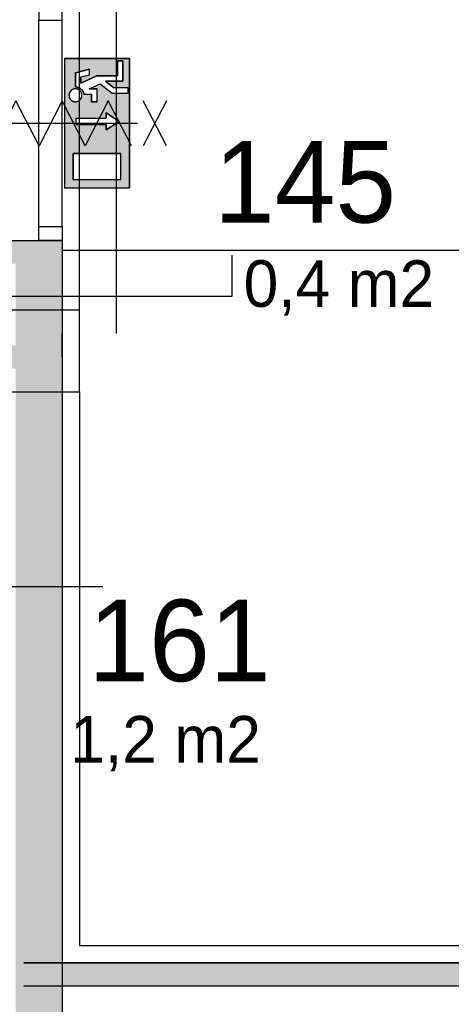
# Model space of a CAD drawing. Extents: x 126249 to 198477, y 373 to 102273.
# Tile 29 of 54: x 186566 to 188417, y 33645 to 37871. Entities that reach past the tile are written whole.
import ezdxf

# ---------------------------------------------------------------- set-up
doc = ezdxf.new("R2010")
doc.units = 0
doc.header["$MEASUREMENT"] = 0
doc.header["$PDMODE"] = 35
doc.header["$PDSIZE"] = -0.5
doc.layers.get('0').update_dxf_attribs({"linetype": 'CONTINUOUS'})
doc.layers.get('DEFPOINTS').update_dxf_attribs({"linetype": 'CONTINUOUS'})
for name, color, linetype in [('AA$1A---_ARCEER', 252, 'CONTINUOUS'), ('AL22----_BINNENWAND', 252, 'CONTINUOUS'), ('AL32----_BINNENKOZIJN', 252, 'CONTINUOUS'), ('AM$1A---_MAATVOERING', 252, 'CONTINUOUS'), ('Brandweer', 252, 'CONTINUOUS'), ('LAYER01', 252, 'CONTINUOUS'), ('M2', 252, 'CONTINUOUS'), ('OMPARTIMENTERING', 252, 'CONTINUOUS')]:
    doc.layers.add(name, color=color, linetype=linetype)
doc.styles.add('B-01', font='b-gbp')
doc.dimstyles.new('BBA_STAND', dxfattribs={"dimtxt": 175, "dimasz": 1, "dimexe": 1, "dimexo": 0.001, "dimgap": 75, "dimtad": 1, "dimdec": 0, "dimzin": 0, "dimdsep": 46, "dimtxsty": 'B-01', "dimblk": 'NONE', "dimblk1": 'NONE', "dimblk2": 'PIJL1', "dimcen": 1, "dimse1": 1, "dimse2": 1, "dimclrd": 256, "dimclre": 1, "dimclrt": 256, "dimadec": 0, "dimazin": 0, "dimtfac": 1, "dimtdec": 0, "dimtmove": 0, "dimatfit": 0, "dimldrblk": 'PIJL1', "dimfxl": 1, "dimtolj": 1, "dimtzin": 0, "dimarcsym": 0})

# ---------------------------------------------------------------- blocks, each defined once
blk = doc.blocks.new('*D76')
at = {"layer": 'AM$1A---_MAATVOERING', "lineweight": -2, "transparency": 16777216}
blk.add_line((186748.9, 36881.5), (192046, 36881.5), dxfattribs=at)
at = {"layer": 'DEFPOINTS', "color": 0, "transparency": 16777216}
for p in [(186748.9, 40907.5), (192046, 38656), (192046, 36881.5)]:
    blk.add_point(p, dxfattribs=at)
at = {"layer": 'AM$1A---_MAATVOERING', "transparency": 16777216, "insert": (189397.4, 37044), "char_height": 175, "attachment_point": 5, "style": 'B-01'}
blk.add_mtext('\\A1;5297', dxfattribs=at)
blk = doc.blocks.new('_None')
blk = doc.blocks.new('PIJL1')
at = {"color": 1, "linetype": 'ByBlock'}
blk.add_line((0, 82.6), (0, -82.6), dxfattribs=at)
blk.add_solid([(-100, 16.7), (-100, -16.7), (0, 0)], dxfattribs=at)
blk = doc.blocks.new('*D261')
at = {"layer": 'AM$1A---_MAATVOERING', "lineweight": -2, "transparency": 16777216}
blk.add_line((186980.5, 49973.5), (186980.5, 36523.5), dxfattribs=at)
at = {"layer": 'DEFPOINTS', "color": 0, "transparency": 16777216}
for p in [(187173.8, 49973.5), (186980.5, 36523.5), (187173.8, 36523.5)]:
    blk.add_point(p, dxfattribs=at)
at = {"layer": 'AM$1A---_MAATVOERING', "transparency": 16777216, "insert": (186818, 43248.5), "char_height": 175, "attachment_point": 5, "rotation": 90, "style": 'B-01'}
blk.add_mtext('\\A1;13450', dxfattribs=at)

msp = doc.modelspace()

# ---------------------------------------------------------------- hatches: boundary and pattern name
at = {"layer": 'AA$1A---_ARCEER'}
for points in [[(185448.9, 36723.5), (185448.9, 35075.3), (184048.8, 35075.3), (184048.8, 34975.3), (184299.9, 34975.3), (185498.9, 34975.3), (185646.9, 34975.3), (185646.9, 35075.3), (185548.9, 35075.3), (185548.9, 36373.5), (186548.9, 36373.5), (186548.9, 35438.7), (186748.9, 35438.7), (186748.9, 36683.6), (186548.9, 36683.6), (186548.9, 36473.5), (185548.9, 36473.5), (185548.9, 36923.5), (182964.1, 36923.5), (182948.8, 36908.2), (182948.8, 34975.3), (183148.8, 34975.3), (183148.8, 36723.5)], [(186748.9, 36683.6), (186748.9, 36923.5), (186343.8, 36923.5), (186343.8, 36823.5), (186548.9, 36823.5), (186548.9, 36683.6)], [(186748.9, 35438.7), (186548.9, 35438.7), (186548.9, 35075.3), (186548.9, 35075.3), (186548.9, 34975.6), (186548.9, 34975.6), (186548.9, 31175.3), (185720.9, 31175.3), (185720.9, 30975.3), (186748.9, 30975.3)], [(191863.9, 33723), (191863.9, 33823), (186584, 33823), (186584, 33723)]]:
    msp.add_hatch(color=256, dxfattribs=at).paths.add_polyline_path(points)
at = {"layer": 'Brandweer'}
h = msp.add_hatch(color=256, dxfattribs=at)
h.paths.add_polyline_path([(186759.2, 37703.5), (187036.7, 37703.5), (187036.7, 37148.6), (186759.2, 37148.6)])
h.paths.add_polyline_path([(186805.5, 37643.4), (186805.5, 37582.4), (186812, 37581.8), (186812.3, 37581.7), (186821.9, 37578.4), (186822.3, 37578.2), (186827.5, 37574.9), (186827.9, 37574.6), (186831.4, 37571.4), (186831.7, 37571.1), (186836.1, 37565.4), (186836.4, 37564.8), (186839.2, 37559.2), (186839.7, 37557.7), (186840.6, 37554.4), (186841, 37552.9), (186841.1, 37552.5), (186841.1, 37552.1), (186841.2, 37551.7), (186841.2, 37551.3), (186841.3, 37550.9), (186874.8, 37550.9), (186874.8, 37518.6), (186898, 37518.6), (186898, 37574), (186864.4, 37574), (186911.4, 37595.4), (186962.7, 37555.6), (187032.1, 37555.6), (187032.1, 37578.7), (186970.6, 37578.7), (186935, 37606.4), (187008.9, 37606.4), (187008.9, 37694.3), (186985.8, 37694.3), (186985.8, 37629.5), (186897, 37629.5), (186828.6, 37598.4), (186828.6, 37625.4), (186865.6, 37634.6), (186865.6, 37658.4)], flags=16)
h.paths.add_polyline_path([(186792.3, 37570.8), (186792, 37570.6), (186788.6, 37568.4), (186787.7, 37567.6), (186785.7, 37565.9), (186785.4, 37565.5), (186782.8, 37562.5), (186782.3, 37561.5), (186781, 37559.4), (186780.2, 37557.7), (186779.9, 37557.1), (186780.1, 37557.6), (186778.9, 37554.4), (186778.3, 37552), (186778.2, 37551.5), (186777.7, 37547.7), (186777.8, 37543.6), (186778.5, 37539.3), (186778.8, 37538.5), (186779.9, 37535.4), (186780.5, 37534.2), (186781.6, 37532), (186784.3, 37528.2), (186785.2, 37527.4), (186786.8, 37525.7), (186788.4, 37524.4), (186789.3, 37523.6), (186788.9, 37524), (186792.4, 37521.8), (186796.1, 37520.1), (186800, 37519), (186802, 37518.8), (186802.5, 37518.7), (186802.1, 37518.7), (186805.5, 37518.5), (186805.5, 37518.5), (186809.6, 37518.8), (186813.5, 37519.7), (186815.4, 37520.4), (186816, 37520.6), (186815.5, 37520.4), (186818.6, 37521.8), (186822.1, 37524), (186823.3, 37525), (186823.4, 37525.1), (186823.3, 37525), (186823.4, 37525.1), (186825.1, 37526.6), (186828, 37530), (186827.9, 37529.8), (186830, 37533.2), (186831.7, 37536.9), (186832.8, 37540.9), (186833.3, 37545), (186833.2, 37549.1), (186832.5, 37553.1), (186832.4, 37553.2), (186831.1, 37557.1), (186830.7, 37557.9), (186829.3, 37560.6), (186829.1, 37560.9), (186827, 37564), (186826.9, 37564.1), (186823.9, 37567.2), (186823, 37567.8), (186820.9, 37569.4), (186819.2, 37570.4), (186818.3, 37571), (186818.6, 37570.8), (186814.8, 37572.5), (186810.8, 37573.6), (186810.9, 37573.6), (186808.9, 37573.8), (186807.3, 37574.1), (186804.2, 37574), (186802.7, 37574.1), (186801.4, 37573.7), (186798.7, 37573.3), (186796.9, 37572.7), (186796, 37572.5), (186796.1, 37572.5)], flags=16)
h.paths.add_polyline_path([(186808.4, 37448.3), (186808.4, 37420.6), (186937.8, 37420.6), (186937.8, 37397.5), (186993.3, 37434.4), (186937.8, 37471.4), (186937.8, 37448.3)], flags=16)
h.paths.add_polyline_path([(186796.2, 37296.6), (186796.2, 37185.6), (186999.7, 37185.6), (186999.7, 37296.6)], flags=16)

# ---------------------------------------------------------------- linework, layer by layer
at = {"layer": 'AL22----_BINNENWAND'}
for points in [[(186343.8, 36923.5), (186748.7, 36923.5)], [(186748.9, 36923.5), (186748.9, 30975.3)], [(186748.9, 36523.5), (186748.9, 36423.5)], [(186748.9, 36423.5), (186748.9, 36523.5)], [(191863.9, 33823), (186584, 33823)], [(186584, 33823), (191863.9, 33823)], [(191863.9, 33723), (186584, 33723)], [(191863.9, 33723), (186584, 33723)]]:
    msp.add_lwpolyline(points, dxfattribs=at)
at = {"layer": 'AL32----_BINNENKOZIJN'}
for points in [[(186649, 37928.7), (186649, 37869), (186748.7, 37869), (186748.7, 37928.7)], [(186649, 36923.5), (186649, 36983.2), (186748.7, 36983.2), (186748.7, 36923.5)]]:
    msp.add_lwpolyline(points, close=True, dxfattribs=at)
for points in [[(186649, 36983.2), (186649, 37869)], [(186748.7, 36983.2), (186748.7, 37869)], [(186499, 37426.1), (186699, 37426.1), (186899, 37426.1)]]:
    msp.add_lwpolyline(points, dxfattribs=at)
at = {"layer": 'Brandweer'}
for p, q in [((186759.2, 37703.5), (187036.7, 37703.5)), ((186759.2, 37703.5), (186759.2, 37148.6)), ((186985.8, 37629.5), (186985.8, 37694.3)), ((186985.8, 37694.3), (187008.9, 37694.3)), ((187008.9, 37694.3), (187008.9, 37606.4)), ((187036.7, 37703.5), (187036.7, 37148.6)), ((186805.5, 37643.4), (186865.6, 37658.4)), ((186865.6, 37634.6), (186865.6, 37658.4)), ((186805.5, 37582.4), (186805.5, 37643.4)), ((186828.6, 37625.4), (186865.6, 37634.6)), ((186828.6, 37598.4), (186897, 37629.5)), ((186828.6, 37625.4), (186828.6, 37598.4)), ((186897, 37629.5), (186985.8, 37629.5)), ((187008.9, 37606.4), (186935, 37606.4)), ((186935, 37606.4), (186970.6, 37578.7)), ((186864.4, 37574), (186911.4, 37595.4)), ((186864.4, 37574), (186898, 37574)), ((186898, 37518.6), (186898, 37574)), ((186911.3, 37595.6), (186962.7, 37555.6)), ((187032.1, 37578.7), (186970.6, 37578.7)), ((187032.1, 37555.6), (187032.1, 37578.7)), ((186841.3, 37550.9), (186874.8, 37550.9)), ((186874.8, 37518.6), (186874.8, 37550.9)), ((186962.7, 37555.6), (187032.1, 37555.6)), ((186898, 37518.6), (186874.8, 37518.6)), ((186808.4, 37448.3), (186937.8, 37448.3)), ((186937.8, 37471.4), (186937.8, 37448.3)), ((186993.3, 37434.4), (186937.8, 37471.4)), ((186808.4, 37420.6), (186937.8, 37420.6)), ((186937.8, 37397.5), (186993.3, 37434.4)), ((186937.8, 37420.6), (186937.8, 37397.5)), ((186796.2, 37296.6), (186999.7, 37296.6)), ((186796.2, 37185.6), (186796.2, 37296.6)), ((186999.7, 37185.6), (186999.7, 37296.6)), ((186796.2, 37185.6), (186999.7, 37185.6)), ((186759.2, 37148.6), (187036.7, 37148.6))]:
    msp.add_line(p, q, dxfattribs=at)
for points in [[(187036.7, 37703.5), (186759.2, 37703.5), (186759.2, 37148.6), (187036.7, 37148.6), (187036.7, 37703.5)], [(187008.9, 37694.3), (186985.8, 37694.3), (186985.8, 37629.5), (186897, 37629.5), (186828.6, 37598.4), (186828.6, 37625.4), (186865.6, 37634.6), (186865.6, 37658.4), (186805.5, 37643.4), (186805.5, 37582.4), (186811.3, 37581.9), (186813.8, 37581.4), (186816.4, 37580.7), (186819.1, 37579.8), (186822.6, 37578.1), (186825.3, 37576.5), (186827.2, 37575.2), (186829.5, 37573.3), (186831.4, 37571.5), (186833.8, 37568.7), (186835.8, 37565.9), (186837.6, 37562.9), (186838.9, 37559.9), (186840.3, 37555.8), (186841, 37552.9), (186841.7, 37550.9), (186874.8, 37550.9), (186874.8, 37518.6), (186898, 37518.6), (186898, 37574), (186864.4, 37574), (186911.4, 37595.4), (186962.7, 37555.6), (187032.1, 37555.6), (187032.1, 37578.7), (186970.6, 37578.7), (186935, 37606.4), (187008.9, 37606.4), (187008.9, 37694.3)], [(186785.9, 37526.7), (186786.9, 37525.7), (186787.9, 37524.9), (186789, 37524), (186790.1, 37523.2), (186791.2, 37522.5), (186792.4, 37521.8), (186793.6, 37521.2), (186794.9, 37520.7), (186796.1, 37520.2), (186797.4, 37519.8), (186798.7, 37519.4), (186800.1, 37519.1), (186801.4, 37518.9), (186802.8, 37518.7), (186804.1, 37518.6), (186805.5, 37518.6), (186806.8, 37518.6), (186808.2, 37518.7), (186809.6, 37518.9), (186810.9, 37519.1), (186812.2, 37519.4), (186813.5, 37519.8), (186814.8, 37520.2), (186816.1, 37520.7), (186817.3, 37521.2), (186818.6, 37521.8), (186819.7, 37522.5), (186820.9, 37523.2), (186822, 37524), (186823.1, 37524.9), (186824.1, 37525.7), (186825.1, 37526.7), (186826, 37527.7), (186826.9, 37528.7), (186827.8, 37529.8), (186828.5, 37530.9), (186829.3, 37532), (186829.9, 37533.2), (186830.6, 37534.4), (186831.1, 37535.7), (186831.6, 37537), (186832, 37538.3), (186832.4, 37539.6), (186832.7, 37540.9), (186832.9, 37542.2), (186833.1, 37543.6), (186833.2, 37544.9), (186833.2, 37546.3), (186833.2, 37547.7), (186833.1, 37549), (186832.9, 37550.4), (186832.7, 37551.7), (186832.4, 37553), (186832, 37554.4), (186831.6, 37555.7), (186831.1, 37556.9), (186830.6, 37558.2), (186829.9, 37559.4), (186829.3, 37560.6), (186828.5, 37561.7), (186827.8, 37562.8), (186826.9, 37563.9), (186826, 37564.9), (186825.1, 37565.9), (186824.1, 37566.9), (186823.1, 37567.8), (186822, 37568.6), (186820.9, 37569.4), (186819.7, 37570.1), (186818.6, 37570.8), (186817.3, 37571.4), (186816.1, 37571.9), (186814.8, 37572.4), (186813.5, 37572.9), (186812.2, 37573.2), (186810.9, 37573.5), (186809.6, 37573.7), (186808.2, 37573.9), (186806.8, 37574), (186805.5, 37574), (186804.1, 37574), (186802.8, 37573.9), (186801.4, 37573.7), (186800.1, 37573.5), (186798.7, 37573.2), (186797.4, 37572.9), (186796.1, 37572.4), (186794.9, 37571.9), (186793.6, 37571.4), (186792.4, 37570.8), (186791.2, 37570.1), (186790.1, 37569.4), (186789, 37568.6), (186787.9, 37567.8), (186786.9, 37566.9), (186785.9, 37565.9), (186784.9, 37564.9), (186784, 37563.9), (186783.2, 37562.8), (186782.4, 37561.7), (186781.7, 37560.6), (186781, 37559.4), (186780.4, 37558.2), (186779.8, 37556.9), (186779.4, 37555.7), (186778.9, 37554.4), (186778.6, 37553), (186778.3, 37551.7), (186778, 37550.4), (186777.9, 37549), (186777.8, 37547.7), (186777.7, 37546.3), (186777.8, 37544.9), (186777.9, 37543.6), (186778, 37542.2), (186778.3, 37540.9), (186778.6, 37539.6), (186778.9, 37538.3), (186779.4, 37537), (186779.8, 37535.7), (186780.4, 37534.4), (186781, 37533.2), (186781.7, 37532), (186782.4, 37530.9), (186783.2, 37529.8), (186784, 37528.7), (186784.9, 37527.7), (186785.9, 37526.7)], [(186801.4, 37573.7), (186796.8, 37572.6), (186791.6, 37570.3), (186787.7, 37567.6), (186785.2, 37565.3), (186782.3, 37561.5), (186780.2, 37557.6), (186778.3, 37552), (186777.8, 37544.6), (186778.9, 37538.4), (186780.5, 37534.3), (186781.6, 37532.2), (186783.3, 37529.6), (186785.1, 37527.4), (186788.5, 37524.3), (186792.1, 37522), (186796.4, 37520.1), (186802.1, 37518.8), (186806.3, 37518.6), (186809.9, 37518.9), (186815.5, 37520.4), (186819, 37522.1), (186823.3, 37525.1), (186827.5, 37529.4), (186829.4, 37532.2), (186831.5, 37536.7), (186832.7, 37541), (186833.2, 37547.7), (186832.2, 37553.8), (186830.6, 37558), (186828.8, 37561.3), (186826.4, 37564.5), (186823, 37567.8), (186819.1, 37570.5), (186815.8, 37572.1), (186811.6, 37573.4), (186808.8, 37573.9), (186804.2, 37574), (186801.4, 37573.7)], [(186805.5, 37582.4), (186805.9, 37582.4), (186806.3, 37582.4), (186806.7, 37582.4), (186807.1, 37582.4), (186807.5, 37582.4), (186807.9, 37582.3), (186808.3, 37582.3), (186808.7, 37582.3), (186809.1, 37582.2), (186809.5, 37582.2), (186809.9, 37582.1), (186810.3, 37582.1), (186810.8, 37582), (186811.2, 37582), (186811.6, 37581.9), (186812, 37581.8), (186812.4, 37581.8), (186812.8, 37581.7), (186813.2, 37581.6), (186813.5, 37581.5), (186813.9, 37581.4), (186814.3, 37581.3), (186814.7, 37581.2), (186815.1, 37581.1), (186815.5, 37581), (186815.9, 37580.9), (186816.3, 37580.8), (186816.7, 37580.6), (186817.1, 37580.5), (186817.5, 37580.4), (186817.8, 37580.2), (186818.2, 37580.1), (186818.6, 37580), (186819, 37579.8), (186819.4, 37579.6), (186819.7, 37579.5), (186820.1, 37579.3), (186820.5, 37579.2), (186820.8, 37579), (186821.2, 37578.8), (186821.6, 37578.6), (186821.9, 37578.5), (186822.3, 37578.3), (186822.7, 37578.1), (186823, 37577.9), (186823.4, 37577.7), (186823.7, 37577.5), (186824.1, 37577.3), (186824.4, 37577.1), (186824.8, 37576.8), (186825.1, 37576.6), (186825.5, 37576.4), (186825.8, 37576.2), (186826.1, 37575.9), (186826.5, 37575.7), (186826.8, 37575.5), (186827.1, 37575.2), (186827.4, 37575), (186827.8, 37574.7), (186828.1, 37574.5), (186828.4, 37574.2), (186828.7, 37574), (186829, 37573.7), (186829.3, 37573.4), (186829.6, 37573.2), (186829.9, 37572.9), (186830.2, 37572.6), (186830.5, 37572.3), (186830.8, 37572), (186831.1, 37571.8), (186831.4, 37571.5), (186831.7, 37571.2), (186832, 37570.9), (186832.2, 37570.6), (186832.5, 37570.3), (186832.8, 37570), (186833, 37569.7), (186833.3, 37569.3), (186833.6, 37569), (186833.8, 37568.7), (186834.1, 37568.4), (186834.3, 37568.1), (186834.5, 37567.7), (186834.8, 37567.4), (186835, 37567.1), (186835.3, 37566.7), (186835.5, 37566.4), (186835.7, 37566.1), (186835.9, 37565.7), (186836.1, 37565.4), (186836.4, 37565), (186836.6, 37564.7), (186836.8, 37564.3), (186837, 37564), (186837.2, 37563.6), (186837.4, 37563.3), (186837.6, 37562.9), (186837.7, 37562.5), (186837.9, 37562.2), (186838.1, 37561.8), (186838.3, 37561.4), (186838.4, 37561.1), (186838.6, 37560.7), (186838.8, 37560.3), (186838.9, 37560), (186839.1, 37559.6), (186839.2, 37559.2), (186839.4, 37558.8), (186839.5, 37558.4), (186839.6, 37558), (186839.8, 37557.7), (186839.9, 37557.3), (186840, 37556.9), (186840.1, 37556.5), (186840.2, 37556.1), (186840.3, 37555.7), (186840.5, 37555.3), (186840.6, 37554.9), (186840.6, 37554.5), (186840.7, 37554.1), (186840.8, 37553.7), (186840.9, 37553.3), (186841, 37552.9), (186841.1, 37552.5), (186841.1, 37552.1), (186841.2, 37551.7), (186841.2, 37551.3), (186841.3, 37550.9)], [(187045.5, 37329.3), (186946.5, 37522.8), (186847.5, 37329.3), (186748.5, 37522.8), (186649.5, 37329.3), (186550.5, 37522.8), (186451.5, 37329.3), (186352.5, 37522.8)], [(187196.5, 37329.3), (187096.5, 37522.8)], [(187196.5, 37522.8), (187096.5, 37329.3)], [(186808.4, 37420.6), (186808.4, 37448.3), (186937.8, 37448.3), (186937.8, 37471.4), (186993.3, 37434.4), (186937.8, 37397.5), (186937.8, 37420.6), (186808.4, 37420.6)], [(186326.5, 37426.1), (187071.5, 37426.1)], [(186326.5, 37426.1), (187071.5, 37426.1)], [(186999.7, 37296.6), (186796.2, 37296.6), (186796.2, 37185.6), (186999.7, 37185.6), (186999.7, 37296.6)]]:
    msp.add_lwpolyline(points, dxfattribs=at)
msp.add_lwpolyline([(186805.5, 37582.4), (186812.2, 37581.8), (186822.1, 37578.4), (186827.6, 37574.9), (186831.5, 37571.3), (186836.3, 37565.2), (186839.4, 37558.8), (186840.8, 37553.9), (186841.7, 37550.9), (186874.8, 37550.9), (186874.8, 37518.6), (186898, 37518.6), (186898, 37574), (186864.4, 37574), (186911.4, 37595.4), (186962.7, 37555.6), (187032.1, 37555.6), (187032.1, 37578.7), (186970.6, 37578.7), (186935, 37606.4), (187008.9, 37606.4), (187008.9, 37694.3), (186985.8, 37694.3), (186985.8, 37629.5), (186897, 37629.5), (186828.6, 37598.4), (186828.6, 37625.4), (186865.6, 37634.6), (186865.6, 37658.4), (186805.5, 37643.4)], close=True, dxfattribs=at)
at = {"layer": 'LAYER01'}
for p, q in [((187478, 36683.6), (187478, 36860.7)), ((186326.8, 36683.6), (187478, 36683.6)), ((186161.8, 35438.7), (186922.8, 35438.7))]:
    msp.add_line(p, q, dxfattribs=at)
at = {"layer": 'OMPARTIMENTERING', "ltscale": 800}
for points in [[(182872.8, 36688.7), (185348.9, 36688.7), (185348.9, 36273.5), (186822.5, 36273.5), (186822.5, 42049)], [(186822.5, 36623.5), (186499.1, 36623.5), (186499.1, 29475.3), (187349.1, 29475.3), (187349.1, 26773.5), (181098.8, 26773.5)], [(186822.5, 36273.5), (186822.5, 33897.3), (191787.8, 33897.3), (194197.9, 35732)]]:
    msp.add_lwpolyline(points, dxfattribs=at)

# ---------------------------------------------------------------- texts
at = {"layer": 'LAYER01', "style": 'B-01'}
for s, p in [('145', (187399.8, 37000.1)), ('161', (186861.3, 35031.9))]:
    msp.add_text(s, height=350, rotation=0, dxfattribs=at).set_placement(p)
at = {"layer": 'M2', "char_height": 200, "width": 1805, "attachment_point": 1, "style": 'B-01'}
for s, insert in [('0,4 m2', (187526.8, 36838.4)), ('1,2 m2', (186783.3, 34882.7))]:
    msp.add_mtext(s, dxfattribs=dict(at, insert=insert))

# ---------------------------------------------------------------- dimensions: what is measured, and where the dimension line sits
at = {"layer": 'AM$1A---_MAATVOERING'}
dim = msp.add_linear_dim(base=(186980.5, 36523.5), p1=(187173.8, 49973.5), p2=(187173.8, 36523.5), angle=270, dimstyle='BBA_STAND', dxfattribs=at)
dim.commit()
dim.dimension.update_dxf_attribs({"geometry": '*D261', "text_midpoint": (186818, 43248.5)})
dim = msp.add_linear_dim(base=(192046, 36881.5), p1=(186748.9, 40907.5), p2=(192046, 38656), dimstyle='BBA_STAND', dxfattribs=at)
dim.commit()
dim.dimension.update_dxf_attribs({"geometry": '*D76', "text_midpoint": (189397.4, 37044)})

doc.saveas('drawing.dxf')
